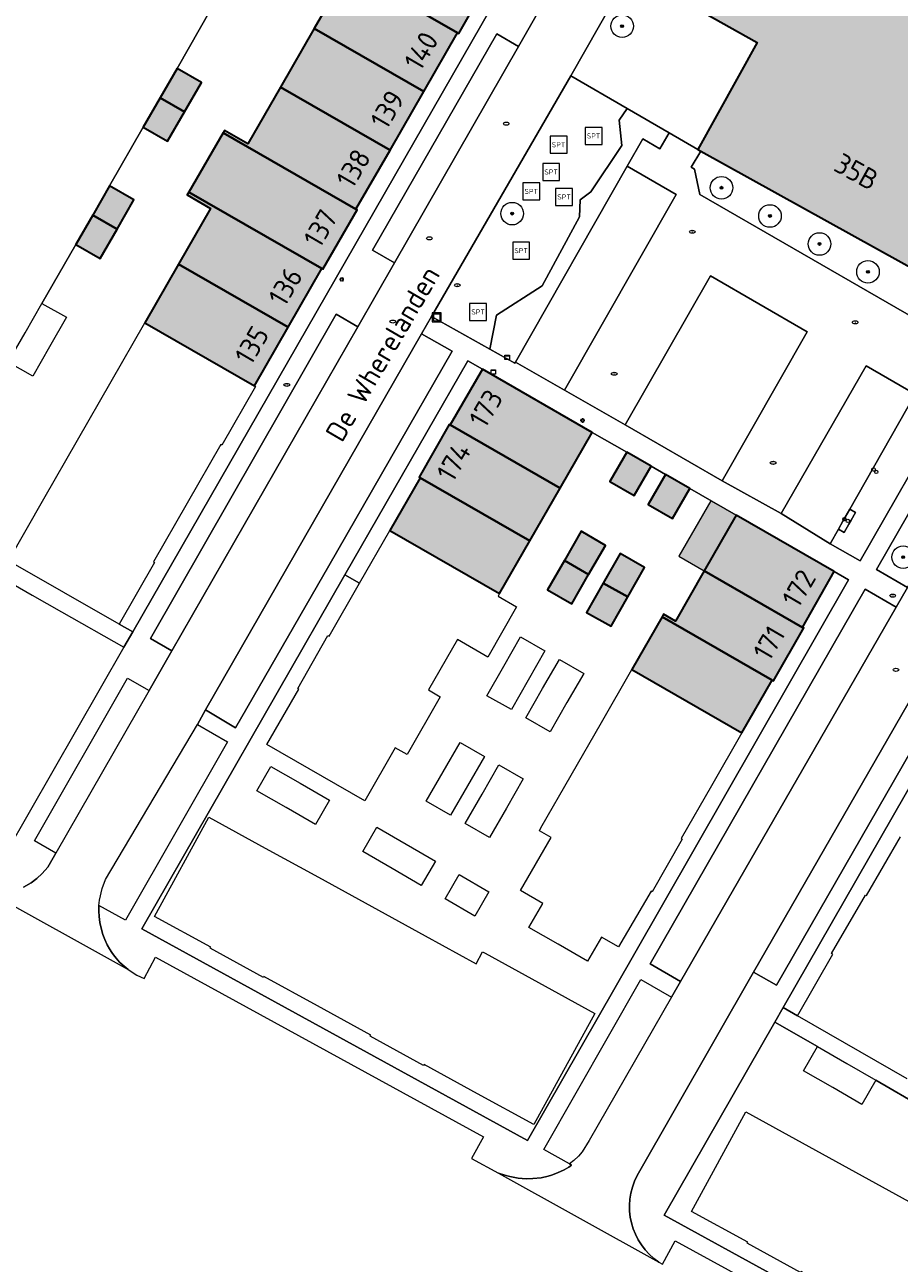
# Model space of a CAD drawing. Header units: metres. Extents: x 125349 to 128236, y 501602 to 503797.
# Tile 47 of 256: x 126461 to 126538, y 501793 to 501903. Entities that reach past the tile are written whole.
import ezdxf
from ezdxf.enums import TextEntityAlignment as Align

# ---------------------------------------------------------------- set-up
doc = ezdxf.new("R2010")
doc.units = ezdxf.units.M
doc.layers.get('0').update_dxf_attribs({"linetype": 'CONTINUOUS'})
for name, color, linetype, lineweight in [('B-WE-GR-BEPLANTING_CULTUUR_BODEMBEDEKKER-GV', 90, 'CONTINUOUS', 18), ('B-WE-GR-BEPLANTING_CULTUUR_HEESTERS-GV', 90, 'CONTINUOUS', 18), ('B-WE-GR-BOOM-S-500', 90, 'CONTINUOUS', 18), ('B-WE-IE-MEUBILAIR-S', 7, 'CONTINUOUS', 18), ('B-WE-IE-MEUBILAIR_WEGMEUBILAIR-S', 7, 'CONTINUOUS', 18), ('B-WE-IE-MEUBILAIR_WEGMEUBILAIR_AFVALBAK-S', 7, 'CONTINUOUS', 18), ('B-WE-OG-BEBOUWING-GV', 7, 'CONTINUOUS', 35), ('B-WE-OG-BEBOUWING-T18', 10, 'CONTINUOUS', 18), ('B-WE-OG-BEBOUWING_OVERBOUWING-GV', 7, 'CONTINUOUS', 18), ('B-WE-OG-TERREIN_BEGROEID-GV', 7, 'CONTINUOUS', 18), ('B-WE-OG-TERREIN_ERF-GV', 7, 'CONTINUOUS', 18), ('B-WE-OG-TOPOGRAFIE-T18', 10, 'CONTINUOUS', 18), ('B-WE-VH-HALFVERHARDING_GRASBETONSTEEN-GV', 130, 'CONTINUOUS', 18), ('B-WE-VH-OPENVERHARDING-GV', 90, 'CONTINUOUS', 18), ('B-WE-VH-OPENVERHARDING_BETONSTRAATSTEEN-GV', 90, 'CONTINUOUS', 18), ('B-WE-VH-OPENVERHARDING_STRAATBAKSTEEN-GV', 90, 'CONTINUOUS', 18), ('B-WE-VH-OPENVERHARDING_TEGEL-GV', 90, 'CONTINUOUS', 18)]:
    doc.layers.add(name, color=color, linetype=linetype, lineweight=lineweight)
doc.layers.add('B-WE-OG-BEBOUWING-V', color=7, linetype='CONTINUOUS', lineweight=18, true_color=0xcc646e)
doc.layers.add('B-WE-OG-BEBOUWING_OVERBOUWING-V', color=7, linetype='CONTINUOUS', lineweight=18, true_color=0xcc646e)
doc.styles.add('NLCS-ISO', font='NLCS-ISO.ttf')
doc.styles.add('NLCS-ISO-M1000-T18', font='NLCS-ISO.ttf', dxfattribs={"height": 1.8})

# ---------------------------------------------------------------- blocks, each defined once
blk = doc.blocks.new('SIE-WEG_AFVALBAK-SO')
at = {"color": 0, "linetype": 'ByBlock', "lineweight": 18}
for points in [[(-2, -2), (2, -2), (2, 2), (-2, 2)], [(-1.5, -1.5), (1.5, -1.5), (1.5, 1.5), (-1.5, 1.5)]]:
    blk.add_lwpolyline(points, close=True, dxfattribs=at)
blk = doc.blocks.new('SIE-MEUBILAIR_KAST-SO')
for points in [[(-1, 1), (1, 1), (1, 0.84), (-1, 0.84)], [(-1, 0.76), (1, 0.76), (1, -1), (-1, -1)]]:
    blk.add_lwpolyline(points, close=True)
blk = doc.blocks.new('SIE-MEUBILAIR_PAAL_LICHTMAST-SO')
for points in [[(-0.62, 0), (-1, 0)], [(-0.71, 0.71), (-0.44, 0.44)], [(0, 1), (0, 0.62)], [(0.44, 0.44), (0.71, 0.71)], [(1, 0), (0.62, 0)], [(-0.71, -0.71), (-0.44, -0.44)], [(0, -0.62), (0, -1)], [(0.44, -0.44), (0.71, -0.71)]]:
    blk.add_lwpolyline(points)
blk.add_circle((0, 0), 0.5)
blk = doc.blocks.new('SIE-MEUBILAIR_PAAL-SO')
blk.add_circle((0, 0), 0.75)
blk = doc.blocks.new('SIE-MEUBILAIR_PAAL_VERKEERSBORD-SO')
blk.add_circle((0, 0), 0.75)
blk = doc.blocks.new('SIE-MEUBILAIR_PUT_KOLK-SO')
blk.add_ellipse((0, 0), major_axis=(1.25, 0), ratio=0.54)
blk = doc.blocks.new('SIE-MEUBILAIR_PUT_RIOOLPUT-SO')
blk.add_ellipse((0, 0), major_axis=(1.25, 0), ratio=0.54)
blk = doc.blocks.new('SIE-MEUBILAIR_PUT_BRANDKRAAN-SO')
blk.add_ellipse((0, 0), major_axis=(1.25, 0), ratio=0.54)
at = {"style": 'NLCS-ISO'}
blk.add_text('bk', height=0.75, dxfattribs=at).set_placement((0.03, 0), align=Align.MIDDLE_CENTER)
blk = doc.blocks.new('SIE-MEUBILAIR_PUT_DRAINAGEPUT-SO')
blk.add_ellipse((0, 0), major_axis=(1.25, 0), ratio=0.54)
at = {"style": 'NLCS-ISO'}
blk.add_text('dr', height=0.75, dxfattribs=at).set_placement((0.03, 0), align=Align.MIDDLE_CENTER)
blk = doc.blocks.new('SIE-WEG_SPEELTOESTEL-SO')
at = {"flags": 128}
blk.add_lwpolyline([(-3.75, -3.75), (3.75, -3.75), (3.75, 3.75), (-3.75, 3.75)], close=True, dxfattribs=at)
at = {"style": 'NLCS-ISO'}
blk.add_text('SPT', height=2.25, dxfattribs=at).set_placement((0, 0), align=Align.MIDDLE_CENTER)
blk = doc.blocks.new('SGR-BOOM_01-SO')
at = {"linetype": 'ByBlock', "lineweight": 18}
h = blk.add_hatch(color=0, dxfattribs=at)
h.dxf.hatch_style = 1
edge = h.paths.add_edge_path()
edge.add_arc((0, 0), 0.25, 0, 360)
at = {"color": 0, "linetype": 'ByBlock', "lineweight": 18}
for radius in [2, 0.25]:
    blk.add_circle((0, 0), radius, dxfattribs=at)

msp = doc.modelspace()

# ---------------------------------------------------------------- hatches: boundary and pattern name
at = {"layer": 'B-WE-OG-BEBOUWING-V'}
for points in [[(126524.702, 501914.645), (126519.34, 501904.95), (126525.537, 501901.492), (126520.276, 501891.997), (126520.522, 501891.861), (126547.313, 501877.01), (126547.445, 501877.24), (126547.714, 501877.71), (126547.414, 501877.86), (126548.567, 501879.959), (126548.867, 501879.809), (126552.675, 501886.805), (126540.831, 501893.271), (126544.539, 501899.967), (126546.092, 501902.716)], [(126498.364, 501909.939), (126496.208, 501911.184), (126492.393, 501913.389), (126489.239, 501907.917), (126498.956, 501902.342), (126499.056, 501902.285), (126502.178, 501907.735)], [(126498.956, 501902.342), (126489.239, 501907.917), (126486.244, 501902.719), (126495.958, 501897.145)], [(126495.958, 501897.145), (126486.244, 501902.719), (126483.248, 501897.52), (126492.96, 501891.948)], [(126474.735, 501895.342), (126476.236, 501897.938), (126474.08, 501899.184), (126472.579, 501896.588)], [(126492.96, 501891.948), (126483.248, 501897.52), (126480.358, 501892.506), (126478.292, 501893.697), (126478.16, 501893.47), (126489.939, 501886.712)], [(126472.579, 501896.588), (126471.079, 501893.991), (126473.234, 501892.745), (126474.735, 501895.342)], [(126489.939, 501886.712), (126478.16, 501893.47), (126475.107, 501888.216), (126486.911, 501881.443), (126487.011, 501881.386), (126490.035, 501886.657)], [(126468.747, 501884.929), (126470.245, 501887.528), (126468.088, 501888.771), (126466.59, 501886.173)], [(126486.911, 501881.443), (126475.107, 501888.216), (126474.961, 501887.965), (126477.023, 501886.766), (126474.197, 501881.84), (126483.928, 501876.257)], [(126466.59, 501886.173), (126465.091, 501883.574), (126467.248, 501882.33), (126468.747, 501884.929)], [(126483.928, 501876.257), (126474.197, 501881.84), (126471.211, 501876.636), (126480.942, 501871.053)], [(126508.045, 501861.982), (126510.879, 501866.917), (126501.169, 501872.523), (126498.301, 501867.576)], [(126508.045, 501861.982), (126498.301, 501867.576), (126498.21, 501867.628), (126495.54, 501862.958), (126495.631, 501862.905), (126505.367, 501857.316)], [(126516.121, 501863.937), (126513.962, 501865.179), (126512.455, 501862.559), (126514.615, 501861.317)], [(126492.939, 501858.224), (126502.678, 501852.633), (126505.367, 501857.316), (126495.631, 501862.905)], [(126519.544, 501861.934), (126517.384, 501863.175), (126515.867, 501860.534), (126518.027, 501859.293)], [(126520.832, 501854.646), (126529.56, 501849.633), (126532.368, 501854.576), (126523.659, 501859.576)], [(126510.575, 501854.309), (126512.079, 501856.902), (126509.925, 501858.151), (126508.421, 501855.558)], [(126508.421, 501855.558), (126506.918, 501852.965), (126509.072, 501851.717), (126510.575, 501854.309)], [(126511.879, 501853.565), (126514.044, 501852.335), (126515.524, 501854.939), (126513.36, 501856.17)], [(126529.56, 501849.633), (126520.832, 501854.646), (126518.278, 501850.192), (126517.223, 501850.791), (126517.097, 501850.572), (126526.864, 501844.962), (126526.96, 501844.907), (126529.656, 501849.579)], [(126511.879, 501853.565), (126510.398, 501850.96), (126512.563, 501849.73), (126514.044, 501852.335)], [(126517.097, 501850.572), (126514.408, 501845.889), (126524.175, 501840.28), (126526.864, 501844.962)]]:
    msp.add_hatch(color=256, dxfattribs=at).paths.add_polyline_path(points)
at = {"layer": 'B-WE-OG-BEBOUWING_OVERBOUWING-V'}
msp.add_hatch(color=256, dxfattribs=at).paths.add_polyline_path([(126520.832, 501854.646), (126523.659, 501859.576), (126521.411, 501860.864), (126518.585, 501855.934)])

# ---------------------------------------------------------------- linework, layer by layer
at = {"layer": 'B-WE-GR-BEPLANTING_CULTUUR_BODEMBEDEKKER-GV', "flags": 128}
for points in [[(126476.607, 501842.315), (126479.248, 501840.715), (126487.523, 501855.103), (126498.459, 501874.117), (126495.751, 501875.645)], [(126538.855, 501853.16), (126545.862, 501865.319), (126545.118, 501867.163), (126543.679, 501867.937), (126536.094, 501854.769)], [(126518.727, 501818.229), (126537.855, 501851.424), (126535.092, 501853.007), (126516.021, 501819.804)]]:
    msp.add_lwpolyline(points, close=True, dxfattribs=at)
at = {"layer": 'B-WE-GR-BEPLANTING_CULTUUR_HEESTERS-GV', "flags": 128}
for points in [[(126504.076, 501873.135), (126513.997, 501890.506), (126515.383, 501892.953), (126516.882, 501892.069), (126517.71, 501893.485), (126513.983, 501895.647), (126513.281, 501894.586), (126513.509, 501892.361), (126510.776, 501888.249), (126509.822, 501887.532), (126509.771, 501886.028), (126506.444, 501879.915), (126502.393, 501877.302), (126501.812, 501874.308), (126504.042, 501873.059)], [(126547.313, 501877.01), (126520.522, 501891.861), (126519.679, 501890.423), (126519.964, 501890.269), (126520.435, 501888.017), (126545.366, 501873.651)], [(126533.755, 501860.108), (126534.253, 501859.81), (126533.856, 501859.135), (126533.658, 501858.781), (126533.252, 501858.053), (126532.731, 501858.353), (126531.994, 501857.049), (126534.661, 501855.524), (126542.268, 501868.786), (126539.553, 501870.322)]]:
    msp.add_lwpolyline(points, close=True, dxfattribs=at)
at = {"layer": 'B-WE-OG-BEBOUWING-GV', "flags": 128}
for points in [[(126524.702, 501914.645), (126519.34, 501904.95), (126525.537, 501901.492), (126520.276, 501891.997), (126520.522, 501891.861), (126547.313, 501877.01), (126547.445, 501877.24), (126547.714, 501877.71), (126547.414, 501877.86), (126548.567, 501879.959), (126548.867, 501879.809), (126552.675, 501886.805), (126540.831, 501893.271), (126544.539, 501899.967), (126546.092, 501902.716)], [(126498.364, 501909.939), (126496.208, 501911.184), (126492.393, 501913.389), (126489.239, 501907.917), (126498.956, 501902.342), (126499.056, 501902.285), (126502.178, 501907.735)], [(126498.956, 501902.342), (126489.239, 501907.917), (126486.244, 501902.719), (126495.958, 501897.145)], [(126495.958, 501897.145), (126486.244, 501902.719), (126483.248, 501897.52), (126492.96, 501891.948)], [(126474.735, 501895.342), (126476.236, 501897.938), (126474.08, 501899.184), (126472.579, 501896.588)], [(126492.96, 501891.948), (126483.248, 501897.52), (126480.358, 501892.506), (126478.292, 501893.697), (126478.16, 501893.47), (126489.939, 501886.712)], [(126472.579, 501896.588), (126471.079, 501893.991), (126473.234, 501892.745), (126474.735, 501895.342)], [(126489.939, 501886.712), (126478.16, 501893.47), (126475.107, 501888.216), (126486.911, 501881.443), (126487.011, 501881.386), (126490.035, 501886.657)], [(126468.747, 501884.929), (126470.245, 501887.528), (126468.088, 501888.771), (126466.59, 501886.173)], [(126486.911, 501881.443), (126475.107, 501888.216), (126474.961, 501887.965), (126477.023, 501886.766), (126474.197, 501881.84), (126483.928, 501876.257)], [(126466.59, 501886.173), (126465.091, 501883.574), (126467.248, 501882.33), (126468.747, 501884.929)], [(126483.928, 501876.257), (126474.197, 501881.84), (126471.211, 501876.636), (126480.942, 501871.053)], [(126508.045, 501861.982), (126510.879, 501866.917), (126501.169, 501872.523), (126498.301, 501867.576)], [(126508.045, 501861.982), (126498.301, 501867.576), (126498.21, 501867.628), (126495.54, 501862.958), (126495.631, 501862.905), (126505.367, 501857.316)], [(126516.121, 501863.937), (126513.962, 501865.179), (126512.455, 501862.559), (126514.615, 501861.317)], [(126492.939, 501858.224), (126502.678, 501852.633), (126505.367, 501857.316), (126495.631, 501862.905)], [(126519.544, 501861.934), (126517.384, 501863.175), (126515.867, 501860.534), (126518.027, 501859.293)], [(126520.832, 501854.646), (126529.56, 501849.633), (126532.368, 501854.576), (126523.659, 501859.576)], [(126510.575, 501854.309), (126512.079, 501856.902), (126509.925, 501858.151), (126508.421, 501855.558)], [(126508.421, 501855.558), (126506.918, 501852.965), (126509.072, 501851.717), (126510.575, 501854.309)], [(126511.879, 501853.565), (126514.044, 501852.335), (126515.524, 501854.939), (126513.36, 501856.17)], [(126529.56, 501849.633), (126520.832, 501854.646), (126518.278, 501850.192), (126517.223, 501850.791), (126517.097, 501850.572), (126526.864, 501844.962), (126526.96, 501844.907), (126529.656, 501849.579)], [(126511.879, 501853.565), (126510.398, 501850.96), (126512.563, 501849.73), (126514.044, 501852.335)], [(126517.097, 501850.572), (126514.408, 501845.889), (126524.175, 501840.28), (126526.864, 501844.962)]]:
    msp.add_lwpolyline(points, close=True, dxfattribs=at)
at = {"layer": 'B-WE-OG-BEBOUWING_OVERBOUWING-GV', "flags": 128}
msp.add_lwpolyline([(126520.832, 501854.646), (126523.659, 501859.576), (126521.411, 501860.864), (126518.585, 501855.934)], close=True, dxfattribs=at)
at = {"layer": 'B-WE-OG-TERREIN_BEGROEID-GV', "flags": 128}
for points in [[(126534.509, 501932.561), (126523.607, 501937.244), (126509.731, 501940.461), (126504.277, 501939.688), (126506.287, 501937.013), (126511.062, 501935.802), (126512.097, 501935.517), (126513.007, 501935.243), (126517.767, 501934.095), (126521.263, 501931.735), (126523.098, 501929.462), (126523.71, 501924.742), (126522.574, 501922.382), (126509.004, 501898.535), (126513.983, 501895.647), (126517.71, 501893.485), (126520.276, 501891.997), (126525.537, 501901.492), (126519.34, 501904.95), (126524.702, 501914.645), (126524.587, 501914.709), (126525.214, 501915.845)], [(126501.812, 501874.308), (126502.393, 501877.302), (126506.444, 501879.915), (126509.771, 501886.028), (126509.822, 501887.532), (126510.776, 501888.249), (126513.509, 501892.361), (126513.281, 501894.586), (126513.983, 501895.647), (126509.004, 501898.535), (126496.639, 501877.203)]]:
    msp.add_lwpolyline(points, close=True, dxfattribs=at)
at = {"layer": 'B-WE-OG-TERREIN_ERF-GV', "flags": 128}
for points in [[(126502.178, 501907.735), (126499.056, 501902.285), (126498.956, 501902.342), (126495.958, 501897.145), (126492.96, 501891.948), (126489.939, 501886.712), (126490.035, 501886.657), (126487.011, 501881.386), (126486.911, 501881.443), (126483.928, 501876.257), (126480.942, 501871.053), (126481.038, 501870.998), (126478.055, 501865.787), (126477.955, 501865.843), (126474.969, 501860.639), (126471.976, 501855.441), (126472.071, 501855.387), (126468.927, 501849.917), (126470.135, 501849.225), (126513.922, 501925.468)], [(126459.106, 501873.155), (126460.598, 501875.758), (126462.091, 501878.36), (126465.091, 501883.574), (126466.59, 501886.173), (126468.088, 501888.771), (126471.079, 501893.991), (126472.579, 501896.588), (126474.08, 501899.184), (126477.126, 501904.518), (126478.628, 501907.116), (126480.13, 501909.714), (126482.072, 501913.072), (126481.934, 501913.152), (126479.837, 501913.142), (126479.826, 501911.641), (126477.343, 501911.658), (126474.861, 501911.676), (126469.51, 501911.778), (126466.511, 501911.808), (126460.693, 501911.866), (126459.829, 501911.875)], [(126459.107, 501855.541), (126462.251, 501861.021), (126465.236, 501866.223), (126468.222, 501871.427), (126471.211, 501876.636), (126474.197, 501881.84), (126477.023, 501886.766), (126474.961, 501887.965), (126475.107, 501888.216), (126478.16, 501893.47), (126478.292, 501893.697), (126480.358, 501892.506), (126483.248, 501897.52), (126486.244, 501902.719), (126489.239, 501907.917)], [(126477.126, 501904.518), (126474.08, 501899.184), (126476.236, 501897.938), (126474.735, 501895.342), (126473.234, 501892.745), (126471.079, 501893.991), (126468.088, 501888.771), (126470.245, 501887.528), (126468.747, 501884.929), (126467.248, 501882.33), (126465.091, 501883.574), (126462.091, 501878.36), (126464.251, 501877.121), (126462.758, 501874.519), (126461.266, 501871.917), (126459.106, 501873.155)], [(126568.916, 501887.548), (126527.837, 501815.944), (126529.108, 501815.2), (126532.223, 501820.671), (126532.131, 501820.722), (126535.143, 501825.904), (126535.234, 501825.851), (126538.234, 501831.063)], [(126458.605, 501853.983), (126461.212, 501852.502), (126463.818, 501851.021), (126469.358, 501847.872), (126470.135, 501849.225), (126468.927, 501849.917), (126459.107, 501855.541)], [(126538.818, 501809.613), (126529.108, 501815.2), (126527.837, 501815.944), (126527.083, 501814.629), (126530.879, 501812.477), (126533.465, 501810.985), (126536.052, 501809.492), (126540.231, 501807.066)], [(126540.231, 501807.066), (126536.052, 501809.492), (126534.812, 501807.344), (126532.226, 501808.837), (126529.64, 501810.329), (126530.879, 501812.477), (126527.083, 501814.629), (126517.263, 501797.512), (126572.094, 501767.432)]]:
    msp.add_lwpolyline(points, dxfattribs=at)
for points in [[(126490.245, 501853.541), (126492.939, 501858.224), (126495.631, 501862.905), (126495.54, 501862.958), (126498.21, 501867.628), (126498.301, 501867.576), (126501.169, 501872.523), (126499.849, 501873.256), (126488.951, 501854.284)], [(126517.097, 501850.572), (126517.223, 501850.791), (126518.278, 501850.192), (126520.832, 501854.646), (126523.659, 501859.576), (126519.544, 501861.934), (126518.027, 501859.293), (126515.867, 501860.534), (126517.384, 501863.175), (126516.121, 501863.937), (126514.615, 501861.317), (126512.455, 501862.559), (126513.962, 501865.179), (126510.879, 501866.917), (126508.045, 501861.982), (126505.367, 501857.316), (126502.678, 501852.633), (126502.548, 501852.407), (126504.185, 501851.469), (126501.626, 501847.007), (126498.932, 501848.554), (126496.373, 501844.093), (126497.404, 501843.489), (126497.277, 501843.267), (126494.595, 501838.58), (126494.472, 501838.365), (126493.426, 501838.963), (126490.712, 501834.267), (126482.033, 501839.257), (126484.87, 501844.163), (126484.779, 501844.216), (126487.457, 501848.905), (126487.548, 501848.853), (126490.245, 501853.541), (126488.951, 501854.284), (126470.936, 501822.924), (126505.161, 501804.149), (126514.554, 501820.559), (126533.639, 501853.846), (126532.368, 501854.576), (126529.56, 501849.633), (126529.656, 501849.579), (126526.96, 501844.907), (126526.864, 501844.962), (126524.175, 501840.28), (126521.485, 501835.597), (126518.795, 501830.914), (126518.886, 501830.861), (126516.201, 501826.187), (126516.11, 501826.24), (126513.23, 501821.3), (126511.713, 501822.172), (126510.487, 501820.04), (126507.886, 501821.536), (126505.286, 501823.032), (126506.512, 501825.164), (126504.536, 501826.3), (126507.246, 501831.011), (126506.205, 501831.609), (126506.343, 501831.849), (126509.028, 501836.523), (126511.718, 501841.207), (126514.408, 501845.889)], [(126510.575, 501854.309), (126509.072, 501851.717), (126506.918, 501852.965), (126508.421, 501855.558), (126509.925, 501858.151), (126512.079, 501856.902)], [(126514.044, 501852.335), (126512.563, 501849.73), (126510.398, 501850.96), (126511.879, 501853.565), (126513.36, 501856.17), (126515.524, 501854.939)], [(126505.206, 501844.948), (126503.721, 501842.345), (126501.558, 501843.579), (126503.043, 501846.182), (126504.528, 501848.784), (126506.69, 501847.551)], [(126508.645, 501842.96), (126507.153, 501840.372), (126504.996, 501841.615), (126506.488, 501844.203), (126507.979, 501846.792), (126510.136, 501845.549)], [(126499.831, 501835.597), (126498.337, 501832.997), (126496.178, 501834.238), (126497.673, 501836.838), (126499.168, 501839.438), (126501.326, 501838.197)], [(126483.756, 501833.659), (126481.154, 501835.155), (126482.395, 501837.314), (126484.997, 501835.818), (126487.599, 501834.322), (126486.358, 501832.164)], [(126503.285, 501833.607), (126501.797, 501831.02), (126499.638, 501832.261), (126501.126, 501834.848), (126502.614, 501837.435), (126504.773, 501836.194)], [(126500.728, 501808.288), (126495.994, 501810.884), (126495.944, 501810.792), (126491.213, 501813.38), (126491.265, 501813.475), (126486.523, 501816.075), (126481.78, 501818.674), (126481.73, 501818.582), (126477.016, 501821.182), (126477.064, 501821.282), (126472.071, 501824.008), (126476.892, 501832.802), (126481.879, 501830.069), (126486.605, 501827.479), (126491.348, 501824.88), (126496.091, 501822.281), (126500.61, 501819.805), (126501.171, 501820.862), (126501.394, 501820.74), (126506.132, 501818.149), (126511.129, 501815.417), (126505.721, 501805.549)], [(126493.144, 501828.257), (126490.552, 501829.751), (126491.796, 501831.908), (126494.388, 501830.414), (126496.98, 501828.92), (126495.737, 501826.763)], [(126499.092, 501827.722), (126501.728, 501826.201), (126500.483, 501824.045), (126497.847, 501825.566)], [(126524.684, 501795.134), (126519.705, 501797.86), (126524.527, 501806.676), (126529.514, 501803.941), (126534.255, 501801.341), (126538.986, 501798.746), (126543.721, 501796.149), (126548.457, 501793.551), (126553.435, 501790.821), (126548.628, 501782.011), (126543.63, 501784.749), (126543.58, 501784.657), (126538.838, 501787.245), (126538.891, 501787.342), (126534.158, 501789.942), (126529.429, 501792.54), (126529.376, 501792.444), (126524.631, 501795.037)]]:
    msp.add_lwpolyline(points, close=True, dxfattribs=at)
at = {"layer": 'B-WE-VH-HALFVERHARDING_GRASBETONSTEEN-GV', "flags": 128}
for points in [[(126493.356, 501881.953), (126504.343, 501901.119), (126502.443, 501902.256), (126491.412, 501883.064)], [(126508.443, 501870.657), (126518.352, 501888.01), (126513.997, 501890.506), (126504.076, 501873.135)], [(126522.433, 501862.616), (126529.972, 501875.837), (126521.374, 501880.792), (126513.814, 501867.576)], [(126473.606, 501847.544), (126490.098, 501876.291), (126488.189, 501877.408), (126471.706, 501848.654)], [(126531.994, 501857.049), (126532.731, 501858.353), (126533.132, 501859.062), (126533.343, 501859.416), (126533.755, 501860.108), (126539.553, 501870.322), (126535.18, 501872.833), (126527.664, 501859.73)], [(126525.206, 501819.055), (126527.244, 501817.925), (126543.741, 501846.622), (126541.715, 501847.765)]]:
    msp.add_lwpolyline(points, close=True, dxfattribs=at)
at = {"layer": 'B-WE-VH-OPENVERHARDING-GV', "flags": 128}
for points in [[(126509.004, 501898.535), (126522.574, 501922.382), (126523.71, 501924.742), (126523.098, 501929.462), (126521.263, 501931.735), (126517.767, 501934.095), (126513.007, 501935.243), (126511.506, 501930.009), (126512.061, 501929.868)], [(126516.474, 501922.26), (126516.255, 501921.881), (126508.036, 501907.557), (126504.343, 501901.119), (126493.356, 501881.953), (126490.098, 501876.291), (126473.606, 501847.544), (126471.585, 501844.044), (126463.314, 501829.619), (126462.596, 501828.362), (126462.121, 501827.802), (126461.646, 501827.361), (126461.143, 501826.992), (126460.441, 501826.617)], [(126456.884, 501826.425), (126469.743, 501819.293), (126469.546, 501819.452), (126469.202, 501819.751), (126468.979, 501819.967), (126468.662, 501820.316), (126468.432, 501820.601), (126468.279, 501820.815), (126468.079, 501821.126), (126467.874, 501821.493), (126467.652, 501821.971), (126467.485, 501822.414), (126467.357, 501822.841), (126467.219, 501823.475), (126467.151, 501824), (126467.127, 501824.468), (126467.138, 501824.987), (126467.188, 501825.461), (126467.42, 501826.485), (126467.718, 501827.279), (126475.877, 501841.018), (126476.607, 501842.315), (126495.751, 501875.645), (126496.639, 501877.203), (126509.004, 501898.535)]]:
    msp.add_lwpolyline(points, dxfattribs=at)
at = {"layer": 'B-WE-VH-OPENVERHARDING_BETONSTRAATSTEEN-GV', "flags": 128}
for points in [[(126514.875, 501801.048), (126525.206, 501819.055), (126541.715, 501847.765), (126543.771, 501851.329), (126552.146, 501865.954), (126554.104, 501864.766), (126567.729, 501888.257), (126565.719, 501889.42), (126566.017, 501889.932), (126567.898, 501892), (126562.897, 501894.914), (126562.817, 501895.102), (126559.606, 501895.385)], [(126538.855, 501853.16), (126537.855, 501851.424), (126518.727, 501818.229), (126517.929, 501816.844), (126510.617, 501804.154), (126510.009, 501803.139), (126509.677, 501802.757), (126509.277, 501802.379), (126508.878, 501802.071), (126509.051, 501801.944), (126508.806, 501801.795), (126508.396, 501801.546), (126507.815, 501801.267), (126507.275, 501801.065), (126506.991, 501800.982), (126506.362, 501800.843), (126505.614, 501800.763), (126505.026, 501800.755), (126504.325, 501800.808), (126503.573, 501800.944), (126503.141, 501801.062), (126502.589, 501801.256), (126516.803, 501793.347)]]:
    msp.add_lwpolyline(points, dxfattribs=at)
at = {"layer": 'B-WE-VH-OPENVERHARDING_BETONSTRAATSTEEN-GV'}
msp.add_lwpolyline([(126516.803, 501793.347, -0.3789258), (126514.875, 501801.048)], format="xyb", dxfattribs=at)
at = {"layer": 'B-WE-VH-OPENVERHARDING_STRAATBAKSTEEN-GV', "flags": 128}
for points in [[(126515.214, 501929.065), (126512.061, 501929.868), (126513.419, 501929.088), (126514.083, 501928.13), (126514.315, 501927.139), (126513.922, 501925.468), (126470.135, 501849.225), (126469.358, 501847.872), (126458.841, 501829.559), (126404.596, 501859.32), (126426.716, 501897.876), (126429.162, 501902.14), (126440.212, 501921.401), (126440.945, 501922.679), (126448.468, 501935.792)], [(126460.441, 501826.617), (126461.143, 501826.992), (126461.646, 501827.361), (126462.121, 501827.802), (126462.596, 501828.362), (126463.314, 501829.619), (126461.427, 501830.709), (126469.684, 501845.146), (126471.585, 501844.044), (126473.606, 501847.544), (126471.706, 501848.654), (126488.189, 501877.408), (126490.098, 501876.291), (126493.356, 501881.953), (126491.412, 501883.064), (126502.443, 501902.256), (126504.343, 501901.119), (126508.036, 501907.557), (126506.109, 501908.627), (126514.359, 501922.983), (126516.255, 501921.881)], [(126570.829, 501893.728), (126569.338, 501893.164), (126568.928, 501892.95), (126568.52, 501892.651), (126568.168, 501892.297), (126567.898, 501892), (126566.017, 501889.932), (126565.719, 501889.42), (126567.729, 501888.257), (126554.104, 501864.766), (126545.824, 501850.176), (126543.771, 501851.329), (126541.715, 501847.765), (126543.741, 501846.622), (126527.244, 501817.925), (126525.206, 501819.055)], [(126545.366, 501873.651), (126520.435, 501888.017), (126519.964, 501890.269), (126519.679, 501890.423), (126520.522, 501891.861), (126520.276, 501891.997), (126517.71, 501893.485), (126516.882, 501892.069), (126515.383, 501892.953), (126513.997, 501890.506), (126518.352, 501888.01), (126508.443, 501870.657), (126513.814, 501867.576), (126521.374, 501880.792), (126529.972, 501875.837), (126522.433, 501862.616), (126527.664, 501859.73), (126535.18, 501872.833), (126539.553, 501870.322)], [(126576.344, 501765.077), (126573.504, 501766.636), (126572.094, 501767.432), (126517.263, 501797.512), (126527.083, 501814.629), (126527.837, 501815.944), (126568.916, 501887.548), (126571.675, 501892.356), (126573.085, 501892.403), (126574.817, 501892.052), (126575.053, 501891.953), (126575.573, 501892.936)], [(126542.268, 501868.786), (126534.661, 501855.524), (126531.994, 501857.049), (126527.664, 501859.73), (126522.433, 501862.616), (126513.814, 501867.576), (126508.443, 501870.657), (126504.076, 501873.135), (126504.042, 501873.059), (126501.812, 501874.308), (126496.639, 501877.203), (126495.751, 501875.645), (126498.459, 501874.117), (126487.523, 501855.103), (126479.248, 501840.715), (126476.607, 501842.315), (126475.877, 501841.018), (126478.539, 501839.495), (126469.486, 501823.69), (126467.138, 501824.987), (126467.127, 501824.468), (126467.151, 501824), (126467.219, 501823.475), (126467.357, 501822.841), (126467.485, 501822.414), (126467.652, 501821.971), (126467.874, 501821.493), (126468.079, 501821.126), (126468.279, 501820.815), (126468.432, 501820.601), (126468.662, 501820.316), (126468.979, 501819.967), (126469.202, 501819.751), (126469.546, 501819.452), (126469.743, 501819.293), (126470.494, 501818.806), (126471.145, 501818.495), (126472.168, 501820.407), (126501.241, 501804.469), (126500.188, 501802.548), (126502.589, 501801.256), (126503.141, 501801.062), (126503.573, 501800.944), (126504.325, 501800.808), (126505.026, 501800.755), (126505.614, 501800.763), (126506.362, 501800.843), (126506.991, 501800.982), (126507.275, 501801.065), (126507.815, 501801.267), (126508.396, 501801.546), (126508.806, 501801.795), (126509.051, 501801.944), (126508.878, 501802.071), (126506.589, 501803.345), (126515.219, 501818.419), (126517.929, 501816.844), (126518.727, 501818.229), (126516.021, 501819.804), (126535.092, 501853.007), (126537.855, 501851.424), (126538.855, 501853.16), (126536.094, 501854.769), (126543.679, 501867.937)], [(126525.206, 501819.055), (126514.875, 501801.048)], [(126516.803, 501793.347), (126517.119, 501793.182), (126518.241, 501795.264), (126570.864, 501766.454), (126569.691, 501764.365)]]:
    msp.add_lwpolyline(points, dxfattribs=at)
msp.add_lwpolyline([(126501.169, 501872.523), (126510.879, 501866.917), (126513.962, 501865.179), (126516.121, 501863.937), (126517.384, 501863.175), (126519.544, 501861.934), (126523.659, 501859.576), (126532.368, 501854.576), (126533.639, 501853.846), (126514.554, 501820.559), (126505.161, 501804.149), (126470.936, 501822.924), (126488.951, 501854.284), (126499.849, 501873.256)], close=True, dxfattribs=at)
at = {"layer": 'B-WE-VH-OPENVERHARDING_STRAATBAKSTEEN-GV'}
msp.add_lwpolyline([(126514.875, 501801.048, 0.3789258), (126516.803, 501793.347)], format="xyb", dxfattribs=at)
at = {"layer": 'B-WE-VH-OPENVERHARDING_TEGEL-GV', "flags": 128}
msp.add_lwpolyline([(126532.731, 501858.353), (126533.252, 501858.053), (126533.658, 501858.781), (126533.856, 501859.135), (126534.253, 501859.81), (126533.755, 501860.108), (126533.343, 501859.416), (126533.132, 501859.062)], close=True, dxfattribs=at)

# ---------------------------------------------------------------- block references
at = {"layer": 'B-WE-GR-BOOM-S-500', "xscale": 0.5, "yscale": 0.5, "zscale": 0.5}
for p in [(126513.542, 501902.924), (126522.359, 501888.61), (126503.797, 501886.313), (126526.659, 501886.104), (126531.053, 501883.622), (126535.352, 501881.147), (126538.468, 501855.863)]:
    msp.add_blockref('SGR-BOOM_01-SO', p, dxfattribs=at)
at = {"layer": 'B-WE-IE-MEUBILAIR-S', "xscale": 0.2, "yscale": 0.2, "zscale": 0.2}
for name, p in [('SIE-MEUBILAIR_PUT_KOLK-SO', (126503.271, 501894.284)), ('SIE-MEUBILAIR_PUT_DRAINAGEPUT-SO', (126519.769, 501884.703)), ('SIE-MEUBILAIR_PUT_RIOOLPUT-SO', (126496.45, 501884.117)), ('SIE-MEUBILAIR_PAAL_LICHTMAST-SO', (126488.678, 501880.484)), ('SIE-MEUBILAIR_PUT_DRAINAGEPUT-SO', (126498.927, 501879.972)), ('SIE-MEUBILAIR_PUT_KOLK-SO', (126493.207, 501876.743)), ('SIE-MEUBILAIR_PUT_DRAINAGEPUT-SO', (126534.225, 501876.677)), ('SIE-MEUBILAIR_KAST-SO', (126503.358, 501873.568)), ('SIE-MEUBILAIR_KAST-SO', (126502.13, 501872.274)), ('SIE-MEUBILAIR_PUT_DRAINAGEPUT-SO', (126512.848, 501872.115)), ('SIE-MEUBILAIR_PUT_BRANDKRAAN-SO', (126483.804, 501871.133)), ('SIE-MEUBILAIR_PAAL_LICHTMAST-SO', (126510.037, 501867.972)), ('SIE-MEUBILAIR_PUT_DRAINAGEPUT-SO', (126526.936, 501864.22)), ('SIE-MEUBILAIR_PAAL_VERKEERSBORD-SO', (126535.844, 501863.632)), ('SIE-MEUBILAIR_PAAL-SO', (126536.085, 501863.415)), ('SIE-MEUBILAIR_PAAL_VERKEERSBORD-SO', (126533.258, 501859.235)), ('SIE-MEUBILAIR_PAAL-SO', (126533.568, 501859.075)), ('SIE-MEUBILAIR_PUT_DRAINAGEPUT-SO', (126537.544, 501852.449)), ('SIE-MEUBILAIR_PUT_KOLK-SO', (126537.837, 501845.87))]:
    msp.add_blockref(name, p, dxfattribs=at)
at = {"layer": 'B-WE-IE-MEUBILAIR_WEGMEUBILAIR-S', "xscale": 0.2, "yscale": 0.2, "zscale": 0.2}
for p in [(126511.012, 501893.201), (126507.91, 501892.418), (126507.25, 501890.006), (126505.484, 501888.281), (126508.396, 501887.793), (126504.591, 501883.032), (126500.773, 501877.598)]:
    msp.add_blockref('SIE-WEG_SPEELTOESTEL-SO', p, dxfattribs=at)
at = {"layer": 'B-WE-IE-MEUBILAIR_WEGMEUBILAIR_AFVALBAK-S', "xscale": 0.2, "yscale": 0.2, "zscale": 0.2}
msp.add_blockref('SIE-WEG_AFVALBAK-SO', (126497.11, 501877.114), dxfattribs=at)

# ---------------------------------------------------------------- texts
at = {"layer": 'B-WE-OG-BEBOUWING-T18', "style": 'NLCS-ISO-M1000-T18'}
for s, rotation, p in [('140', 59.7, (126495.725, 501900.743)), ('139', 59.7, (126492.727, 501895.546)), ('138', 59.7, (126489.717, 501890.33)), ('35B', 331.1, (126534.339, 501890.033)), ('137', 59.7, (126486.788, 501885.017)), ('136', 59.7, (126483.686, 501879.847)), ('135', 59.7, (126480.7, 501874.65)), ('173', 59.7, (126501.465, 501869.046)), ('174', 59.7, (126498.611, 501864.3)), ('172', 59.7, (126529.225, 501853.092)), ('171', 59.7, (126526.576, 501848.243))]:
    msp.add_text(s, height=1.8, rotation=rotation, dxfattribs=at).set_placement(p, align=Align.MIDDLE)
at = {"layer": 'B-WE-OG-TOPOGRAFIE-T18', "style": 'NLCS-ISO-M1000-T18'}
msp.add_text('De Wherelanden', height=1.8, rotation=59.7, dxfattribs=at).set_placement((126492.307, 501873.898), align=Align.MIDDLE)

doc.saveas('drawing.dxf')
